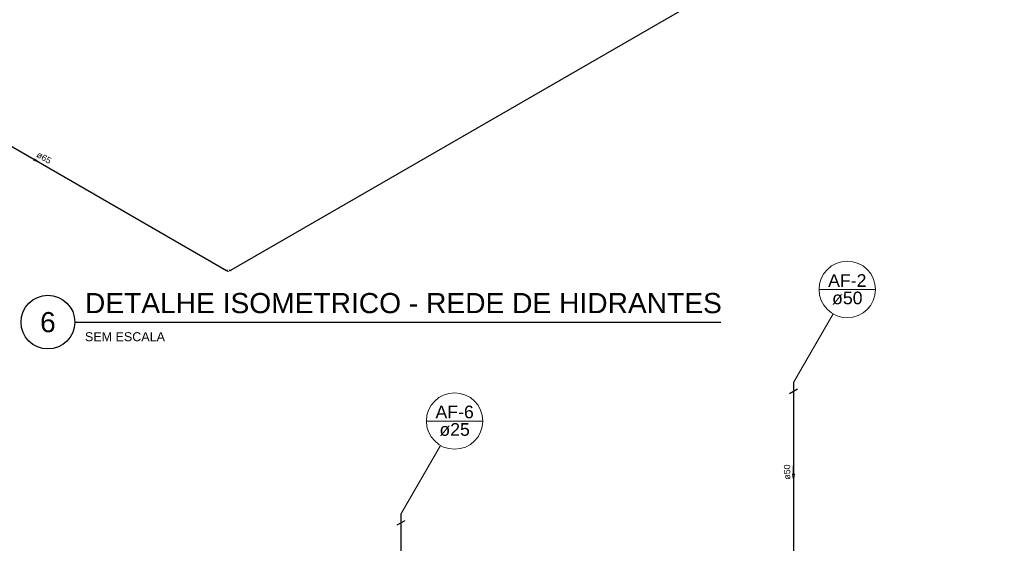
# Model space of a CAD drawing. Header units: millimetres. Extents: x 0 to 354, y 0 to 59.
# Tile 50 of 84: x 203 to 225, y 17 to 29. Entities that reach past the tile are written whole.
import ezdxf
from ezdxf.enums import TextEntityAlignment as Align

# ---------------------------------------------------------------- set-up
doc = ezdxf.new("R2010")
doc.units = ezdxf.units.MM
for name, color, linetype, lineweight in [('AF-Colunas', 152, 'Continuous', 30), ('AF-Indicação coluna', 2, 'Continuous', 20), ('AF-Sentido tubo', 152, 'Continuous', 20), ('AF-Textos coluna', 2, 'Continuous', 20), ('AF-Textos tubo', 1, 'Continuous', 20), ('AF-Tubos detalhe', 152, 'Continuous', 30), ('HI-Conexões', 14, 'Continuous', 20), ('HI-Sentido tubo', 14, 'Continuous', 20), ('HI-Textos tubo', 1, 'Continuous', 20), ('HI-Tubos', 14, 'Continuous', 30)]:
    doc.layers.add(name, color=color, linetype=linetype, lineweight=lineweight)
doc.styles.add('Arial', font='arial.ttf')
doc.styles.get("Standard").update_dxf_attribs({"font": 'arial.ttf'})
doc.dimstyles.get("Standard").update_dxf_attribs({"dimtxt": 0.18, "dimasz": 0.18, "dimexe": 0.18, "dimexo": 0.0625, "dimgap": 0.09, "dimtad": 0, "dimtih": 1, "dimtoh": 1, "dimdec": 4, "dimzin": 0, "dimdsep": 46, "dimtxsty": 'Standard', "dimcen": 0.09, "dimadec": 0, "dimazin": 0, "dimtfac": 1, "dimtdec": 4, "dimtofl": 0, "dimtmove": 0, "dimatfit": 3, "dimfxl": 1, "dimtolj": 1, "dimtzin": 0, "dimarcsym": 0})

msp = doc.modelspace()

# ---------------------------------------------------------------- linework, layer by layer
at = {"color": 2}
msp.add_line((204.3998, 22.2781), (218.8198, 22.2781), dxfattribs=at)
msp.add_circle((203.7998, 22.2781), 0.6, dxfattribs=at)
at = {"layer": 'AF-Colunas', "linetype": 'Continuous'}
for p, q in [((220.4415, 20.9303), (220.4415, 20.7303)), ((220.5275, 20.7803), (220.3545, 20.6803)), ((211.7635, 17.8423), (211.5905, 17.7423)), ((211.6775, 17.9923), (211.6775, 17.7923))]:
    msp.add_line(p, q, dxfattribs=at)
at = {"layer": 'AF-Indicação coluna'}
for p, q in [((221.0115, 23.0087), (222.2715, 23.0087)), ((220.4415, 20.9303), (221.3265, 22.4631)), ((212.2475, 20.0703), (213.5075, 20.0703)), ((211.6775, 17.9923), (212.5625, 19.5253))]:
    msp.add_line(p, q, dxfattribs=at)
for centre in [(221.6415, 23.0087), (212.8775, 20.0703)]:
    msp.add_circle(centre, 0.63, dxfattribs=at)
at = {"layer": 'AF-Tubos detalhe'}
for p, q in [((220.4415, 20.7303), (220.4415, 16.9303)), ((211.6775, 17.7923), (211.6775, 13.9923))]:
    msp.add_line(p, q, dxfattribs=at)
at = {"layer": 'HI-Conexões', "linetype": 'Continuous'}
for p, q in [((207.7615, 23.4199), (207.8048, 23.4449)), ((207.8265, 23.4074), (207.7833, 23.4324)), ((207.8265, 23.4074), (207.8698, 23.4324)), ((207.848, 23.4449), (207.8915, 23.4199))]:
    msp.add_line(p, q, dxfattribs=at)
at = {"layer": 'HI-Tubos'}
for p, q in [((207.8698, 23.4324), (244.1985, 44.4067)), ((199.3135, 28.3222), (207.7833, 23.4324))]:
    msp.add_line(p, q, dxfattribs=at)

# ---------------------------------------------------------------- texts
at = {"color": 6}
msp.add_text('DETALHE ISOMETRICO - REDE DE HIDRANTES', height=0.45, dxfattribs=at).set_placement((204.6268, 22.4781))
msp.add_text('6', height=0.45, dxfattribs=at).set_placement((203.7998, 22.2781), align=Align.MIDDLE)
at = {"color": 2}
msp.add_text('SEM ESCALA', height=0.2, dxfattribs=at).set_placement((204.6268, 21.8524))
at = {"layer": 'AF-Textos coluna', "char_height": 0.2824, "attachment_point": 8, "line_spacing_factor": 0.798, "style": 'Arial'}
for s, insert, width in [('AF-2', (221.6415, 23.0654), 1.690833), ('ø50', (221.6415, 22.6694), 1.344288), ('AF-6', (212.8775, 20.1274), 1.690833), ('ø25', (212.8775, 19.7324), 1.344288)]:
    msp.add_mtext(s, dxfattribs=dict(at, insert=insert, width=width))
at = {"layer": 'AF-Textos tubo', "insert": (220.3709, 18.9303), "char_height": 0.1412, "width": 0.666767, "attachment_point": 8, "rotation": 90.00021, "line_spacing_factor": 0.798, "style": 'Arial'}
msp.add_mtext('ø50', dxfattribs=at)
at = {"layer": 'HI-Textos tubo', "insert": (203.6761, 25.8863), "char_height": 0.1412, "width": 0.50832, "attachment_point": 8, "rotation": 329.99993, "line_spacing_factor": 0.798, "style": 'Arial'}
msp.add_mtext('ø65', dxfattribs=at)

# ---------------------------------------------------------------- leaders
at = {"layer": 'AF-Sentido tubo'}
msp.add_leader([(220.4415, 18.7893), (220.4415, 19.0713)], dimstyle='Standard', override={"dimasz": 0.1, "dimldrblk": 'CLOSED'}, dxfattribs=at)
at = {"layer": 'HI-Sentido tubo'}
msp.add_leader([(203.579, 25.8597), (203.5178, 25.895)], dimstyle='Standard', override={"dimasz": 0.1, "dimldrblk": 'CLOSED'}, dxfattribs=at)

doc.saveas('drawing.dxf')
